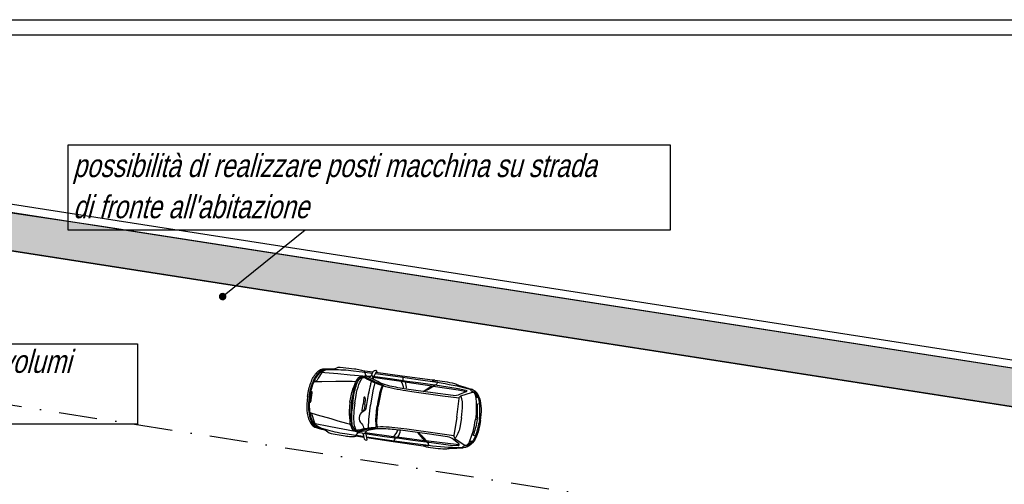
# Model space of a CAD drawing. Extents: x 662872 to 741672, y -776821 to -720021.
# Tile 9 of 13: x 679956 to 705791, y -732211 to -720021. Entities that reach past the tile are written whole.
import ezdxf

# ---------------------------------------------------------------- set-up
doc = ezdxf.new("R2010")
doc.units = 0
doc.header["$LTSCALE"] = 200
doc.linetypes.add('DASHDOT', pattern=[10, 5, -2.5, 0, -2.5])
doc.layers.get('0').update_dxf_attribs({"linetype": 'CONTINUOUS'})
doc.layers.add('Immagini elementi utilizzati', color=7, linetype='CONTINUOUS')
doc.layers.add('Planimetria', color=7, linetype='CONTINUOUS')
doc.styles.add('CADWORK6', font='UNIVERS')

# ---------------------------------------------------------------- blocks, each defined once
blk = doc.blocks.new('CDWK_EXTR_4')
at = {"lineweight": -2}
h = blk.add_hatch(color=0, dxfattribs=at)
edge = h.paths.add_edge_path()
edge.add_arc((0, 0), 0.5, 0, 360)

msp = doc.modelspace()

# ---------------------------------------------------------------- hatches: boundary and pattern name
at = {"layer": 'Immagini elementi utilizzati', "linetype": 'Continuous'}
msp.add_hatch(color=106, dxfattribs=at).paths.add_polyline_path([(738903, -730994), (738681, -731991), (716198, -731759), (706759, -730290), (677381, -725716), (676202, -725534), (672264, -724910), (664071, -723646), (664057, -722632), (667428, -723156), (676730, -724639), (682109, -725441), (716280, -730760)])

# ---------------------------------------------------------------- linework, layer by layer
at = {"layer": 'Immagini elementi utilizzati', "color": 7, "linetype": 'Continuous', "lineweight": -3}
msp.add_line((685281, -727286), (687448, -725531), dxfattribs=at)
at = {"layer": 'Immagini elementi utilizzati', "color": 16}
for p, q in [((689045, -729361), (688995, -729238)), ((689220, -729271), (689012, -729244)), ((690541, -729775), (690771, -729627)), ((692027, -730099), (691968, -730106)), ((688839, -730846), (688758, -730952)), ((690392, -730855), (690573, -731059)), ((688984, -730981), (688776, -730950)), ((691910, -730946), (691855, -730923))]:
    msp.add_line(p, q, dxfattribs=at)
at = {"layer": 'Immagini elementi utilizzati', "color": 106, "linetype": 'Continuous', "lineweight": -3}
msp.add_lwpolyline([(738903, -730994), (738681, -731991), (716198, -731759), (706759, -730290), (677381, -725716), (676202, -725534), (672264, -724910), (664071, -723646), (664057, -722632), (667428, -723156), (667428, -723156), (676730, -724639), (682109, -725441), (716280, -730760)], close=True, dxfattribs=at)
at = {"layer": 'Immagini elementi utilizzati', "color": 7, "linetype": 'Continuous', "lineweight": -3}
for points in [[(681232, -723302), (697027, -723302), (697027, -725542), (681232, -725542)], [(669874, -728524), (683050, -728524), (683050, -730634), (669874, -730634)]]:
    msp.add_lwpolyline(points, close=True, dxfattribs=at)
msp.add_lwpolyline([(664071, -723646), (716198, -731759), (738681, -731991)], dxfattribs=at)
at = {"layer": 'Immagini elementi utilizzati', "color": 16}
for points in [[(687504, -729905), (687524, -729801, -0.052531), (687625, -729471, -0.110901), (687793, -729236, -0.158916), (687913, -729183, -0.053011), (688149, -729185)], [(687550, -729911), (687569, -729807, -0.093873), (687733, -729371, -0.061761), (687815, -729267, -0.16816), (687951, -729203), (688149, -729185, 0.099341), (688315, -729136), (688366, -729136), (688741, -729178, -0.012375), (688814, -729188, -0.022457), (688893, -729205, -0.032661), (689012, -729244)], [(687573, -729914), (687592, -729774), (687628, -729655, -0.127442), (687880, -729235, -0.141213), (687951, -729203), (688062, -729203), (688185, -729201)], [(688062, -729203), (687978, -729220, 0.184882), (687885, -729279, 0.036467), (687760, -729475, -0.239922), (687680, -729516)], [(688185, -729201, -0.035751), (688715, -729233), (689008, -729272), (689208, -729298)], [(689184, -729353), (689220, -729271, -0.192693), (689270, -729223, -0.305977), (689325, -729234), (689305, -729279), (689252, -729379), (689218, -729374), (689184, -729353)], [(689290, -729308), (690009, -729402), (690350, -729450), (690912, -729535, -0.026737), (691739, -729706, 0.073435), (691809, -729714)], [(687680, -729516), (687881, -729510), (688252, -729509), (688443, -729507), (688682, -729509), (688754, -729510, 0.229132), (688800, -729488)], [(688620, -730059), (688645, -729933, -0.047399), (688746, -729592, -0.082248), (688856, -729413, -0.253559), (688970, -729370, -0.112818), (689045, -729361)], [(688664, -730065), (688702, -729856, -0.086183), (688832, -729504, -0.13742), (688970, -729370), (689028, -729388), (689093, -729423, 0.030987), (689483, -729606, -0.377705), (689493, -729626, 0.06444), (689421, -729848), (689367, -730113), (689359, -730161)], [(688697, -730070), (688727, -729871, -0.066746), (688832, -729504)], [(688747, -730077), (688782, -729879, -0.0385), (688856, -729592, -0.086865), (688949, -729422, -0.365613), (689006, -729411, 0.069047), (689036, -729423, 0.044014), (689446, -729614, -0.419626), (689452, -729662, 0.043394), (689385, -729879), (689354, -730035), (689335, -730158)], [(689189, -729504, 0.036485), (689159, -729602, 0.016286), (689103, -729857), (689049, -730174), (689041, -730220, -0.22351), (688992, -730287), (688956, -730311, 0.519057), (688929, -730619, -0.105865), (688991, -730753)], [(689250, -729462), (689136, -729408), (689045, -729361), (689054, -729361), (689141, -729375, 0.332224), (689184, -729353)], [(690097, -729712, -0.013563), (689667, -729635, -0.069139), (689250, -729462)], [(690126, -729501), (690478, -729550), (690968, -729623), (691463, -729696), (691664, -729738, -0.780516), (691666, -729789), (691500, -729859, -0.12657), (691331, -729885), (690799, -729811), (690097, -729712)], [(690786, -729478), (690788, -729495), (690904, -729519, -0.469917), (690916, -729541, -0.240198), (690806, -729636)], [(690851, -729478, -0.035425), (691365, -729566, -0.036728), (691486, -729618), (691648, -729663), (691648, -729663, 0.032956), (691809, -729714)], [(690091, -729758, -0.004609), (689786, -729708, -0.051135), (689493, -729626)], [(690806, -729636), (690798, -729652, -0.060286), (690552, -729776)], [(691430, -730448), (691484, -729962, -0.239865), (691530, -729891), (691809, -729799, -0.294448), (691889, -729820), (691916, -729886, -0.07377), (691912, -730515)], [(692000, -729950), (691961, -729937), (691954, -729884, 0.278138), (691881, -729794), (691836, -729776, -0.257439), (691778, -729706)], [(692051, -730534), (692065, -730380, 0.054292), (692059, -730081, 0.109797), (691976, -729850, 0.160651), (691809, -729714)], [(692019, -730530), (692024, -730471, 0.032561), (692027, -730099, 0.145096), (691911, -729775)], [(687504, -729905), (687495, -730010, 0.052531), (687502, -730355, 0.110901), (687601, -730627, 0.158916), (687702, -730710, 0.053011), (687930, -730773)], [(687550, -729911), (687540, -730016, 0.093873), (687579, -730481, 0.061761), (687630, -730603, 0.16816), (687743, -730702), (687930, -730773, -0.099341), (688076, -730865), (688125, -730879), (688498, -730940, 0.012375), (688570, -730950, 0.022457), (688650, -730956, 0.032661), (688776, -730950)], [(687573, -729914), (687553, -730054), (687555, -730179, 0.127442), (687684, -730652, 0.141213), (687743, -730702), (687850, -730732), (687968, -730767)], [(688620, -730059), (688609, -730187, 0.047399), (688615, -730543, 0.082248), (688672, -730745, 0.253559), (688770, -730817, 0.112818), (688839, -730846)], [(688664, -730065), (688644, -730277, 0.086183), (688674, -730651, 0.13742), (688770, -730817), (688830, -730816), (688902, -730800, -0.030987), (689327, -730730, 0.377705), (689343, -730713, -0.06444), (689334, -730480), (689354, -730211), (689359, -730161)], [(688697, -730070), (688672, -730269, 0.066746), (688674, -730651)], [(688747, -730077), (688727, -730277, 0.0385), (688720, -730573, 0.086865), (688764, -730762, 0.365613), (688815, -730788, -0.069047), (688848, -730785, -0.044014), (689294, -730712, 0.419626), (689313, -730668, -0.043394), (689307, -730440), (689320, -730282), (689335, -730158)], [(689015, -730114), (689032, -730002, 0.147195), (689022, -729951), (689010, -729928, 0.682523), (688988, -729936), (688966, -730107)], [(691547, -730464), (691574, -730202, 0.122714), (691530, -729891)], [(687568, -730327), (687760, -730387), (688116, -730489), (688300, -730543), (688530, -730606), (688600, -730624, -0.229132), (688638, -730658)], [(687850, -730732), (687775, -730693, -0.184882), (687701, -730611, -0.036467), (687633, -730388, 0.239922), (687568, -730327)], [(689015, -730114), (689001, -730226, -0.147195), (688978, -730273), (688959, -730292, -0.682523), (688941, -730278), (688966, -730107)], [(691962, -730522), (691965, -730478, 0.032561), (691968, -730106)], [(691430, -730448), (691350, -730930, 0.239865), (691375, -731011), (691619, -731176, 0.294448), (691701, -731177), (691746, -731121, 0.07377), (691912, -730515)], [(691547, -730464), (691502, -730724, -0.122714), (691375, -731011)], [(692051, -730534), (692022, -730686, -0.054292), (691935, -730972, -0.109797), (691793, -731171, -0.160651), (691596, -731257)], [(692019, -730530), (692008, -730587, -0.032561), (691910, -730946, -0.145096), (691710, -731226)], [(691962, -730522), (691953, -730565, -0.032561), (691855, -730923)], [(687968, -730767, 0.035751), (688487, -730880), (688780, -730923), (688979, -730952)], [(689064, -730805), (688940, -730826), (688839, -730846), (688848, -730849), (688936, -730859, -0.332224), (688971, -730892)], [(689947, -730794, 0.013563), (689512, -730752, 0.069139), (689064, -730805)], [(689954, -730749, 0.004609), (689647, -730714, 0.051135), (689343, -730713)], [(689918, -731005), (690270, -731054), (690761, -731117), (691257, -731181), (691462, -731195, 0.780516), (691478, -731146), (691338, -731034, 0.12657), (691182, -730963), (690649, -730889), (689947, -730794)], [(690609, -731060), (690606, -731043, 0.060286), (690403, -730856)], [(688971, -730892), (688984, -730981, 0.192693), (689018, -731041, 0.305977), (689074, -731044), (689068, -730996), (689043, -730885), (689010, -730881), (688971, -730892)], [(689060, -730964), (689778, -731069), (690120, -731116), (690684, -731186, 0.026737), (691526, -731246, -0.073435), (691596, -731257)], [(690547, -731207), (690553, -731191), (690671, -731199, 0.469917), (690689, -731181, 0.240198), (690609, -731060)], [(691843, -731082), (691802, -731084), (691781, -731133, -0.278138), (691687, -731200), (691639, -731205, 0.257439), (691563, -731257)], [(690609, -731225, 0.035425), (691128, -731280, 0.036728), (691259, -731262), (691427, -731262), (691427, -731262, -0.032956), (691596, -731257)]]:
    msp.add_lwpolyline(points, format="xyb", dxfattribs=at)
for points in [[(687846, -729270), (688301, -729306), (688627, -729338), (688959, -729369)], [(690851, -729478), (690851, -729478), (690786, -729478), (689995, -729372), (689304, -729282)], [(689274, -729544), (689226, -729759), (689164, -730135)], [(689250, -729462), (689222, -729403), (689218, -729374), (689739, -729447), (690015, -729485), (690126, -729501)], [(689222, -729403), (689964, -729502), (690078, -729522), (690122, -729528)], [(690122, -729528), (690771, -729627), (690806, -729636), (691457, -729732), (691681, -729776)], [(687601, -729821), (687601, -729822), (687600, -729823), (687600, -729824), (687600, -729825), (687600, -729826), (687600, -729827), (687600, -729828), (687600, -729829), (687600, -729830), (687600, -729831), (687600, -729832), (687600, -729833), (687600, -729834), (687600, -729835), (687600, -729836), (687600, -729837), (687600, -729838), (687600, -729839), (687600, -729840), (687600, -729841), (687600, -729842), (687600, -729843), (687600, -729844), (687600, -729845), (687600, -729846), (687601, -729846), (687601, -729847), (687601, -729848), (687601, -729849), (687601, -729850), (687601, -729850), (687602, -729851), (687602, -729852), (687602, -729852), (687602, -729853), (687602, -729854), (687603, -729854), (687603, -729855), (687603, -729856), (687603, -729856), (687604, -729857), (687604, -729857), (687604, -729858), (687604, -729858), (687605, -729859), (687605, -729859), (687605, -729859), (687606, -729860), (687606, -729860), (687606, -729860), (687607, -729861), (687607, -729861), (687607, -729861), (687608, -729861), (687608, -729861), (687608, -729862), (687609, -729862), (687609, -729862), (687609, -729862), (687610, -729862), (687610, -729862), (687611, -729862), (687611, -729862), (687611, -729862), (687612, -729862), (687612, -729861), (687613, -729861), (687613, -729861), (687613, -729861), (687614, -729861), (687614, -729860), (687615, -729860), (687615, -729860), (687615, -729859), (687616, -729859), (687616, -729858), (687617, -729858), (687617, -729858), (687617, -729857), (687618, -729857), (687618, -729856), (687619, -729855), (687619, -729855), (687619, -729854), (687620, -729854), (687620, -729853), (687620, -729852), (687621, -729852), (687621, -729851), (687621, -729850), (687622, -729849), (687622, -729849), (687623, -729848), (687623, -729847), (687623, -729846), (687624, -729845), (687624, -729844), (687624, -729844), (687624, -729843), (687625, -729842), (687625, -729841), (687625, -729840), (687626, -729839), (687626, -729838), (687626, -729837), (687626, -729836), (687627, -729835), (687627, -729834), (687627, -729833), (687627, -729832), (687628, -729831), (687628, -729830), (687628, -729829), (687628, -729828), (687628, -729827), (687628, -729826), (687629, -729825)], [(687629, -729825), (687629, -729824), (687629, -729823), (687629, -729822), (687629, -729821), (687629, -729820), (687629, -729819), (687629, -729817), (687629, -729816), (687629, -729815), (687629, -729814), (687630, -729813), (687630, -729812), (687630, -729811), (687630, -729810), (687630, -729809), (687630, -729808), (687629, -729807), (687629, -729806), (687629, -729806), (687629, -729805), (687629, -729804), (687629, -729803), (687629, -729802), (687629, -729801), (687629, -729800), (687629, -729799), (687629, -729799), (687628, -729798), (687628, -729797), (687628, -729796), (687628, -729795), (687628, -729795), (687628, -729794), (687627, -729793), (687627, -729793), (687627, -729792), (687627, -729791), (687627, -729791), (687626, -729790), (687626, -729790), (687626, -729789), (687625, -729789), (687625, -729788), (687625, -729788), (687625, -729787), (687624, -729787), (687624, -729786), (687624, -729786), (687623, -729786), (687623, -729785), (687623, -729785), (687622, -729785), (687622, -729785), (687622, -729784), (687621, -729784), (687621, -729784), (687621, -729784), (687620, -729784), (687620, -729784), (687619, -729784), (687619, -729784), (687619, -729784), (687618, -729784), (687618, -729784), (687618, -729784), (687617, -729784), (687617, -729785), (687616, -729785), (687616, -729785), (687616, -729785), (687615, -729786), (687615, -729786), (687614, -729786), (687614, -729787), (687614, -729787), (687613, -729787), (687613, -729788), (687612, -729788), (687612, -729789), (687612, -729789), (687611, -729790), (687611, -729790), (687610, -729791), (687610, -729792), (687610, -729792), (687609, -729793), (687609, -729793), (687609, -729794), (687608, -729795), (687608, -729796), (687607, -729796), (687607, -729797), (687607, -729798), (687606, -729799), (687606, -729800), (687606, -729800), (687605, -729801), (687605, -729802), (687605, -729803), (687605, -729804), (687604, -729805), (687604, -729806), (687604, -729807), (687603, -729808), (687603, -729809), (687603, -729810), (687603, -729811), (687602, -729812), (687602, -729813), (687602, -729814), (687602, -729815), (687602, -729816), (687601, -729817), (687601, -729818), (687601, -729819), (687601, -729820), (687601, -729821)], [(691485, -729955), (691054, -729895), (690248, -729784), (690091, -729758)], [(687574, -730012), (687574, -730013), (687574, -730014), (687574, -730015), (687574, -730016), (687574, -730017), (687574, -730018), (687574, -730019), (687574, -730020), (687573, -730021), (687573, -730022), (687573, -730023), (687573, -730024), (687573, -730025), (687573, -730026), (687573, -730027), (687573, -730028), (687573, -730029), (687573, -730030), (687573, -730031), (687574, -730032), (687574, -730033), (687574, -730034), (687574, -730035), (687574, -730036), (687574, -730036), (687574, -730037), (687574, -730038), (687574, -730039), (687575, -730040), (687575, -730040), (687575, -730041), (687575, -730042), (687575, -730043), (687575, -730043), (687576, -730044), (687576, -730045), (687576, -730045), (687576, -730046), (687577, -730046), (687577, -730047), (687577, -730048), (687577, -730048), (687578, -730049), (687578, -730049), (687578, -730049), (687579, -730050), (687579, -730050), (687579, -730051), (687580, -730051), (687580, -730051), (687580, -730051), (687581, -730052), (687581, -730052), (687581, -730052), (687582, -730052), (687582, -730052), (687582, -730053), (687583, -730053), (687583, -730053), (687583, -730053), (687584, -730053), (687584, -730053), (687585, -730053), (687585, -730052), (687585, -730052), (687586, -730052), (687586, -730052), (687587, -730052), (687587, -730052), (687587, -730051), (687588, -730051), (687588, -730051), (687589, -730050), (687589, -730050), (687589, -730050), (687590, -730049), (687590, -730049), (687591, -730048), (687591, -730048), (687591, -730047), (687592, -730047), (687592, -730046), (687592, -730046), (687593, -730045), (687593, -730044), (687594, -730044), (687594, -730043), (687594, -730042), (687595, -730042), (687595, -730041), (687595, -730040), (687596, -730039), (687596, -730039), (687596, -730038), (687597, -730037), (687597, -730036), (687597, -730035), (687598, -730034), (687598, -730033), (687598, -730033), (687599, -730032), (687599, -730031), (687599, -730030), (687599, -730029), (687600, -730028), (687600, -730027), (687600, -730026), (687600, -730025), (687601, -730024), (687601, -730023), (687601, -730022), (687601, -730021), (687601, -730020), (687602, -730019), (687602, -730018), (687602, -730017), (687602, -730016)], [(687602, -730016), (687602, -730015), (687602, -730014), (687603, -730013), (687603, -730011), (687603, -730010), (687603, -730009), (687603, -730008), (687603, -730007), (687603, -730006), (687603, -730005), (687603, -730004), (687603, -730003), (687603, -730002), (687603, -730001), (687603, -730000), (687603, -729999), (687603, -729998), (687603, -729997), (687603, -729996), (687603, -729995), (687603, -729995), (687603, -729994), (687603, -729993), (687603, -729992), (687602, -729991), (687602, -729990), (687602, -729989), (687602, -729989), (687602, -729988), (687602, -729987), (687602, -729986), (687601, -729986), (687601, -729985), (687601, -729984), (687601, -729983), (687601, -729983), (687600, -729982), (687600, -729982), (687600, -729981), (687600, -729980), (687599, -729980), (687599, -729979), (687599, -729979), (687598, -729978), (687598, -729978), (687598, -729978), (687598, -729977), (687597, -729977), (687597, -729977), (687597, -729976), (687596, -729976), (687596, -729976), (687596, -729976), (687595, -729975), (687595, -729975), (687595, -729975), (687594, -729975), (687594, -729975), (687593, -729975), (687593, -729975), (687593, -729975), (687592, -729975), (687592, -729975), (687592, -729975), (687591, -729975), (687591, -729975), (687590, -729975), (687590, -729976), (687590, -729976), (687589, -729976), (687589, -729976), (687588, -729977), (687588, -729977), (687588, -729977), (687587, -729978), (687587, -729978), (687586, -729979), (687586, -729979), (687586, -729980), (687585, -729980), (687585, -729981), (687584, -729981), (687584, -729982), (687584, -729982), (687583, -729983), (687583, -729984), (687582, -729984), (687582, -729985), (687582, -729986), (687581, -729986), (687581, -729987), (687581, -729988), (687580, -729989), (687580, -729990), (687580, -729990), (687579, -729991), (687579, -729992), (687579, -729993), (687578, -729994), (687578, -729995), (687578, -729996), (687578, -729997), (687577, -729998), (687577, -729999), (687577, -730000), (687577, -730001), (687576, -730002), (687576, -730003), (687576, -730004), (687576, -730005), (687575, -730006), (687575, -730007), (687575, -730008), (687575, -730009), (687575, -730010), (687575, -730011), (687574, -730012)], [(687583, -729947), (687583, -729948), (687583, -729949), (687583, -729950), (687583, -729951), (687583, -729952), (687583, -729953), (687583, -729954), (687582, -729955), (687582, -729956), (687582, -729957), (687582, -729958), (687582, -729959), (687582, -729960), (687582, -729961), (687582, -729962), (687582, -729963), (687582, -729964), (687582, -729965), (687582, -729966), (687583, -729967), (687583, -729968), (687583, -729969), (687583, -729970), (687583, -729971), (687583, -729972), (687583, -729972), (687583, -729973), (687583, -729974), (687584, -729975), (687584, -729976), (687584, -729976), (687584, -729977), (687584, -729978), (687584, -729978), (687585, -729979), (687585, -729980), (687585, -729980), (687585, -729981), (687586, -729982), (687586, -729982), (687586, -729983), (687586, -729983), (687587, -729984), (687587, -729984), (687587, -729985), (687588, -729985), (687588, -729985), (687588, -729986), (687589, -729986), (687589, -729986), (687589, -729987), (687590, -729987), (687590, -729987), (687590, -729987), (687591, -729987), (687591, -729988), (687591, -729988), (687592, -729988), (687592, -729988), (687592, -729988), (687593, -729988), (687593, -729988), (687594, -729988), (687594, -729988), (687594, -729988), (687595, -729987), (687595, -729987), (687596, -729987), (687596, -729987), (687596, -729987), (687597, -729986), (687597, -729986), (687598, -729986), (687598, -729985), (687598, -729985), (687599, -729984), (687599, -729984), (687600, -729984), (687600, -729983), (687600, -729983), (687601, -729982), (687601, -729981), (687601, -729981), (687602, -729980), (687602, -729980), (687603, -729979), (687603, -729978), (687603, -729978), (687604, -729977), (687604, -729976), (687604, -729975), (687605, -729975), (687605, -729974), (687605, -729973), (687606, -729972), (687606, -729971), (687606, -729970), (687607, -729970), (687607, -729969), (687607, -729968), (687608, -729967), (687608, -729966), (687608, -729965), (687608, -729964), (687609, -729963), (687609, -729962), (687609, -729961), (687609, -729960), (687610, -729959), (687610, -729958), (687610, -729957), (687610, -729956), (687610, -729955), (687611, -729954), (687611, -729953), (687611, -729952), (687611, -729951)], [(687611, -729951), (687611, -729950), (687611, -729949), (687612, -729948), (687612, -729947), (687612, -729946), (687612, -729945), (687612, -729943), (687612, -729942), (687612, -729941), (687612, -729940), (687612, -729939), (687612, -729938), (687612, -729937), (687612, -729936), (687612, -729935), (687612, -729934), (687612, -729933), (687612, -729932), (687612, -729932), (687612, -729931), (687612, -729930), (687612, -729929), (687612, -729928), (687612, -729927), (687611, -729926), (687611, -729925), (687611, -729925), (687611, -729924), (687611, -729923), (687611, -729922), (687611, -729921), (687610, -729921), (687610, -729920), (687610, -729919), (687610, -729919), (687610, -729918), (687609, -729917), (687609, -729917), (687609, -729916), (687609, -729916), (687608, -729915), (687608, -729915), (687608, -729914), (687607, -729914), (687607, -729913), (687607, -729913), (687607, -729912), (687606, -729912), (687606, -729912), (687606, -729911), (687605, -729911), (687605, -729911), (687605, -729911), (687604, -729910), (687604, -729910), (687604, -729910), (687603, -729910), (687603, -729910), (687602, -729910), (687602, -729910), (687602, -729910), (687601, -729910), (687601, -729910), (687601, -729910), (687600, -729910), (687600, -729910), (687599, -729911), (687599, -729911), (687599, -729911), (687598, -729911), (687598, -729911), (687597, -729912), (687597, -729912), (687597, -729913), (687596, -729913), (687596, -729913), (687595, -729914), (687595, -729914), (687595, -729915), (687594, -729915), (687594, -729916), (687593, -729916), (687593, -729917), (687593, -729918), (687592, -729918), (687592, -729919), (687591, -729919), (687591, -729920), (687591, -729921), (687590, -729922), (687590, -729922), (687590, -729923), (687589, -729924), (687589, -729925), (687589, -729926), (687588, -729926), (687588, -729927), (687588, -729928), (687587, -729929), (687587, -729930), (687587, -729931), (687587, -729932), (687586, -729933), (687586, -729934), (687586, -729935), (687585, -729936), (687585, -729937), (687585, -729938), (687585, -729939), (687585, -729940), (687584, -729941), (687584, -729942), (687584, -729943), (687584, -729944), (687584, -729945), (687583, -729946), (687583, -729947)], [(687592, -729886), (687592, -729887), (687592, -729888), (687591, -729889), (687591, -729890), (687591, -729891), (687591, -729892), (687591, -729893), (687591, -729894), (687591, -729895), (687591, -729896), (687591, -729897), (687591, -729898), (687591, -729899), (687591, -729900), (687591, -729901), (687591, -729902), (687591, -729903), (687591, -729904), (687591, -729905), (687591, -729906), (687591, -729907), (687591, -729908), (687591, -729909), (687591, -729910), (687591, -729910), (687592, -729911), (687592, -729912), (687592, -729913), (687592, -729914), (687592, -729914), (687592, -729915), (687593, -729916), (687593, -729917), (687593, -729917), (687593, -729918), (687593, -729919), (687594, -729919), (687594, -729920), (687594, -729920), (687594, -729921), (687595, -729922), (687595, -729922), (687595, -729923), (687595, -729923), (687596, -729923), (687596, -729924), (687596, -729924), (687597, -729925), (687597, -729925), (687597, -729925), (687598, -729925), (687598, -729926), (687598, -729926), (687599, -729926), (687599, -729926), (687599, -729926), (687600, -729927), (687600, -729927), (687600, -729927), (687601, -729927), (687601, -729927), (687602, -729927), (687602, -729927), (687602, -729926), (687603, -729926), (687603, -729926), (687604, -729926), (687604, -729926), (687604, -729926), (687605, -729925), (687605, -729925), (687606, -729925), (687606, -729924), (687606, -729924), (687607, -729924), (687607, -729923), (687608, -729923), (687608, -729922), (687608, -729922), (687609, -729921), (687609, -729921), (687610, -729920), (687610, -729920), (687610, -729919), (687611, -729918), (687611, -729918), (687611, -729917), (687612, -729916), (687612, -729916), (687613, -729915), (687613, -729914), (687613, -729913), (687614, -729913), (687614, -729912), (687614, -729911), (687615, -729910), (687615, -729909), (687615, -729908), (687615, -729908), (687616, -729907), (687616, -729906), (687616, -729905), (687617, -729904), (687617, -729903), (687617, -729902), (687617, -729901), (687618, -729900), (687618, -729899), (687618, -729898), (687618, -729897), (687619, -729896), (687619, -729895), (687619, -729894), (687619, -729893), (687619, -729892), (687619, -729891), (687620, -729890)], [(687620, -729890), (687620, -729889), (687620, -729888), (687620, -729887), (687620, -729885), (687620, -729884), (687620, -729883), (687620, -729882), (687620, -729881), (687620, -729880), (687621, -729879), (687621, -729878), (687621, -729877), (687621, -729876), (687621, -729875), (687621, -729874), (687621, -729873), (687621, -729872), (687620, -729871), (687620, -729870), (687620, -729869), (687620, -729869), (687620, -729868), (687620, -729867), (687620, -729866), (687620, -729865), (687620, -729864), (687620, -729863), (687620, -729863), (687619, -729862), (687619, -729861), (687619, -729860), (687619, -729860), (687619, -729859), (687618, -729858), (687618, -729857), (687618, -729857), (687618, -729856), (687618, -729856), (687617, -729855), (687617, -729854), (687617, -729854), (687617, -729853), (687616, -729853), (687616, -729852), (687616, -729852), (687615, -729852), (687615, -729851), (687615, -729851), (687614, -729851), (687614, -729850), (687614, -729850), (687613, -729850), (687613, -729850), (687613, -729849), (687612, -729849), (687612, -729849), (687612, -729849), (687611, -729849), (687611, -729849), (687611, -729849), (687610, -729849), (687610, -729849), (687609, -729849), (687609, -729849), (687609, -729849), (687608, -729849), (687608, -729849), (687607, -729850), (687607, -729850), (687607, -729850), (687606, -729850), (687606, -729851), (687605, -729851), (687605, -729851), (687605, -729852), (687604, -729852), (687604, -729853), (687603, -729853), (687603, -729854), (687603, -729854), (687602, -729855), (687602, -729855), (687601, -729856), (687601, -729856), (687601, -729857), (687600, -729858), (687600, -729858), (687600, -729859), (687599, -729860), (687599, -729860), (687598, -729861), (687598, -729862), (687598, -729863), (687597, -729864), (687597, -729864), (687597, -729865), (687596, -729866), (687596, -729867), (687596, -729868), (687596, -729869), (687595, -729870), (687595, -729871), (687595, -729872), (687594, -729873), (687594, -729874), (687594, -729875), (687594, -729876), (687593, -729877), (687593, -729878), (687593, -729879), (687593, -729880), (687593, -729881), (687592, -729882), (687592, -729883), (687592, -729884), (687592, -729885), (687592, -729886)], [(689110, -730732), (689121, -730513), (689164, -730135)], [(687661, -730608), (688108, -730697), (688431, -730755), (688759, -730815)], [(689064, -730805), (689021, -730854), (689010, -730881), (689531, -730953), (689807, -730991), (689918, -731005)], [(689021, -730854), (689762, -730960), (689877, -730972), (689922, -730978)], [(691349, -730938), (690918, -730878), (690112, -730767), (689954, -730749)], [(690609, -731225), (690609, -731225), (690547, -731207), (689757, -731094), (689067, -730993)], [(689922, -730978), (690573, -731059), (690609, -731060), (691261, -731144), (691489, -731163)]]:
    msp.add_lwpolyline(points, dxfattribs=at)
for centre, radius, start, end in [((689476, -729781), 562, 8.0989, 29.761), ((689896, -729448), 125, 342.6911, 37.5992), ((689736, -729652), 366, 350.6449, 20.8532), ((691831, -730878), 950, 82.1218, 84.4577), ((689368, -730559), 562, 314.4826, 336.1447), ((689584, -730754), 366, 323.3904, 353.5988), ((689682, -730994), 125, 306.6444, 1.5525), ((691932, -730144), 950, 259.7859, 262.1218)]:
    msp.add_arc(centre, radius, start, end, dxfattribs=at)
at = {"layer": 'Planimetria', "color": 7}
msp.add_line((663272, -722510), (716280, -730760), dxfattribs=at)
at = {"layer": 'Planimetria', "color": 7, "linetype": 'Continuous'}
for p, q in [((683189, -725407), (663888, -722403)), ((716297, -730560), (683189, -725407))]:
    msp.add_line(p, q, dxfattribs=at)
at = {"layer": 'Planimetria', "color": 7, "linetype": 'Continuous', "lineweight": -3}
for points in [[(662872, -720021), (741672, -720021), (741672, -776821), (662872, -776821), (662872, -720021)], [(663272, -720421), (741272, -720421), (741272, -776421), (663272, -776421), (663272, -720421)]]:
    msp.add_lwpolyline(points, dxfattribs=at)
at = {"layer": 'Planimetria', "color": 1, "linetype": 'DASHDOT', "lineweight": -3}
msp.add_lwpolyline([(669135, -728482), (715871, -735756), (732683, -735930), (726935, -761778), (721216, -760506), (669706, -772116), (669135, -728482)], dxfattribs=at)

# ---------------------------------------------------------------- block references
at = {"layer": 'Immagini elementi utilizzati', "color": 7, "linetype": 'Continuous', "lineweight": -3, "xscale": 200, "yscale": 200, "zscale": 200, "rotation": 39.00748079}
msp.add_blockref('CDWK_EXTR_4', (685281, -727286), dxfattribs=at)

# ---------------------------------------------------------------- texts
at = {"layer": 'Immagini elementi utilizzati', "color": 7, "lineweight": 18, "style": 'CADWORK6', "oblique": 15, "width": 0.8}
for s, p in [('possibilità di realizzare posti macchina su strada', (681355, -724150)), ("di fronte all'abitazione", (681355, -725230)), ('massima altezza costruibile per i volumi', (669993, -729287))]:
    msp.add_text(s, height=600, dxfattribs=at).set_placement(p)

doc.saveas('drawing.dxf')
